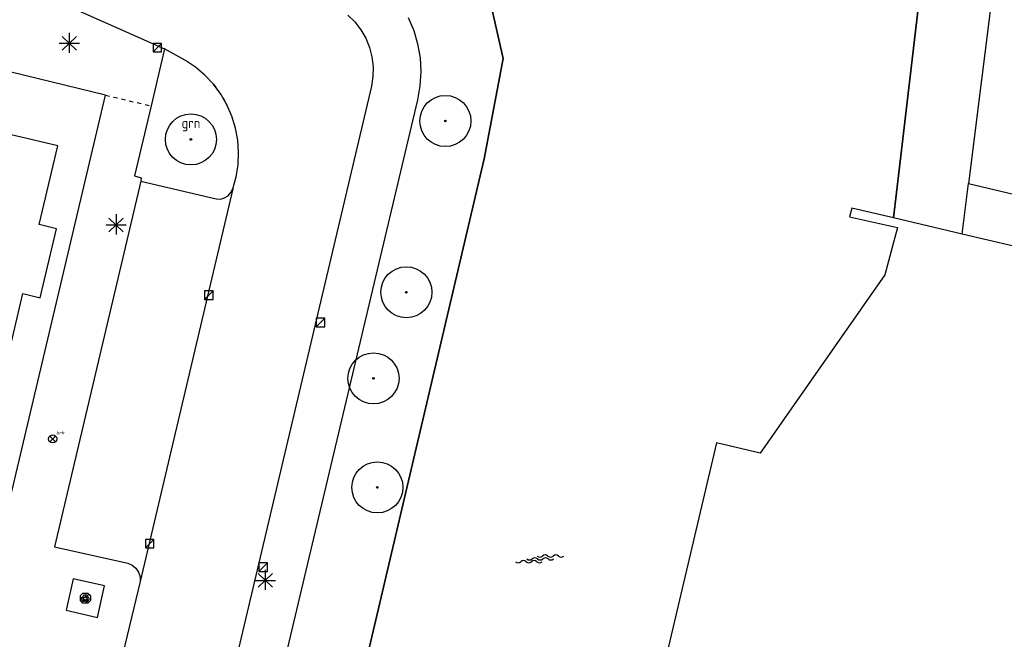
# Model space of a CAD drawing. Header units: metres. Extents: x 116958 to 118326, y 475500 to 477904.
# Tile 66 of 256: x 117410 to 117458, y 476351 to 476382. Entities that reach past the tile are written whole.
import ezdxf

# ---------------------------------------------------------------- set-up
doc = ezdxf.new("R2010")
doc.units = ezdxf.units.M
doc.header["$LTSCALE"] = 0.2
doc.linetypes.add('MATGRENS', pattern=[2, 1, -1])
doc.layers.get('0').update_dxf_attribs({"color": 6})
for name, color, linetype in [('B-WE-GR-BOOM-G', 252, 'Continuous'), ('B-WE-GR-GROENVOORZIENING-GV', 252, 'Continuous'), ('B-WE-GW-WATERGANG_WATERLIJN-G', 252, 'Continuous'), ('B-WE-IE-MEUBILAIR-G', 252, 'Continuous'), ('B-WE-IE-MEUBILAIR_WEGMEUBILAIR_LICHTMAST-G', 252, 'Continuous'), ('B-WE-KW-KUNSTWERK_WALBESCHERMING-GV', 252, 'Continuous'), ('B-WE-OG-BEBOUWING-GV', 252, 'Continuous'), ('B-WE-RI-HWA_KOLK_TROTTOIRKOLK-G', 252, 'Continuous'), ('B-WE-VH-MATERIAALGRENS-G', 252, 'MATGRENS'), ('B-WE-VH-VERHARDING_ASFALT-GV', 252, 'Continuous')]:
    doc.layers.add(name, color=color, linetype=linetype)
doc.styles.get("Standard").update_dxf_attribs({"font": 'isocp.shx'})

# ---------------------------------------------------------------- blocks, each defined once
blk = doc.blocks.new('BGT_GR')
at = {"insert": (0.0435, 0.0186), "char_height": 0.1, "attachment_point": 5, "line_spacing_factor": 0.8}
blk.add_mtext('{\\C256;grn}', dxfattribs=at)
blk = doc.blocks.new('BGTWT')
for centre, start_param, end_param in [((-0.0242, -0.0577), 5.873058, 6.693313), ((0.0009, 0.0715), 2.731465, 3.55172), ((0.0271, -0.0435), 5.873058, 6.693313), ((0.0283, -0.0577), 5.873058, 6.693313), ((0.0534, 0.0715), 2.731465, 3.55172), ((0.0796, -0.0435), 5.873058, 6.693313), ((0.1059, 0.0715), 2.731465, 3.55172), ((-0.1059, 0.0435), 2.731465, 3.55172), ((-0.0796, -0.0715), 5.873058, 6.693313), ((-0.0534, 0.0435), 2.731465, 3.55172), ((-0.0504, 0.0573), 2.731465, 3.55172), ((-0.0271, -0.0715), 5.873058, 6.693313), ((-0.0009, 0.0435), 2.731465, 3.55172), ((0.0021, 0.0573), 2.731465, 3.55172), ((0.0545, 0.0573), 2.731465, 3.55172)]:
    blk.add_ellipse(centre, major_axis=(0, 0.0627), ratio=0.52488, start_param=start_param, end_param=end_param)
blk = doc.blocks.new('CELQ75115')
for p, q in [((-0.105, 0.026), (-0.203, 0.012)), ((-0.203, 0.012), (-0.165, -0.007)), ((-0.122, 0.069), (-0.071, 0.162)), ((-0.122, 0.069), (-0.048, 0.029)), ((-0.059, -0.061), (-0.105, 0.026)), ((-0.071, 0.162), (0.071, 0.162)), ((0.003, 0.117), (-0.048, 0.029)), ((0.024, 0.08), (-0.003, 0.062)), ((-0.003, 0.062), (0.093, 0.062)), ((0.024, 0.08), (0.003, 0.117)), ((0.135, 0.056), (0.065, 0.009)), ((0.116, -0.08), (0.065, 0.009)), ((0.071, 0.162), (0.093, 0.125)), ((0.093, 0.062), (0.129, 0.149)), ((0.129, 0.149), (0.093, 0.125)), ((0.135, 0.056), (0.189, -0.033)), ((-0.189, -0.05), (-0.165, -0.007)), ((-0.101, -0.162), (-0.189, -0.05)), ((-0.09, -0.045), (-0.112, -0.082)), ((-0.112, -0.082), (-0.009, -0.081)), ((-0.009, -0.162), (-0.101, -0.162)), ((-0.09, -0.045), (-0.059, -0.061)), ((-0.009, -0.081), (-0.009, -0.162)), ((0.017, -0.122), (0.071, -0.039)), ((0.071, -0.198), (0.017, -0.122)), ((0.071, -0.039), (0.071, -0.08)), ((0.071, -0.08), (0.116, -0.08)), ((0.116, -0.162), (0.071, -0.162)), ((0.071, -0.162), (0.071, -0.198)), ((0.189, -0.033), (0.116, -0.162))]:
    blk.add_line(p, q)
at = {"flags": 128}
blk.add_lwpolyline([(-0.125, 0.25), (0.125, 0.25), (0.25, 0.125), (0.25, -0.125), (0.125, -0.25), (-0.125, -0.25), (-0.25, -0.125), (-0.25, 0.125), (-0.125, 0.25)], dxfattribs=at)
blk = doc.blocks.new('CELQ211865')
for p, q in [((-0.001, 0.526), (0, -0.474)), ((-0.5, 0), (0.5, 0)), ((0.354, -0.336), (-0.354, 0.336)), ((0.354, 0.336), (-0.354, -0.336))]:
    blk.add_line(p, q)
blk = doc.blocks.new('Brandkr')
for p, q in [((-141, 141), (141, -141)), ((-141, -141), (141, 141))]:
    blk.add_line(p, q)
blk.add_circle((0, 0), 200)
at = {"oblique": 15}
blk.add_text('brk', height=180, dxfattribs=at).set_placement((172, 218))
blk = doc.blocks.new('Kvtrot')
blk.add_line((0, -420), (420, 0))
at = {"flags": 128}
blk.add_lwpolyline([(0, -420), (420, -420), (420, 0), (0, 0)], close=True, dxfattribs=at)
blk = doc.blocks.new('Bestboom')
h = blk.add_hatch(color=256)
h.dxf.hatch_style = 1
h.paths.add_polyline_path([(41, 0, 1), (-41, 0, 1)])
for radius in [1260, 41.1]:
    blk.add_circle((0, 0), radius)

msp = doc.modelspace()

# ---------------------------------------------------------------- linework, layer by layer
at = {"layer": 'B-WE-GR-GROENVOORZIENING-GV', "flags": 128}
for points in [[(117419.918, 476401.738), (117422.717, 476400.113), (117433.744, 476395.3), (117444.926, 476390.115), (117453.846, 476386.545), (117457.764, 476384.101), (117456.479, 476373.857)], [(117456.166, 476371.361), (117456.479, 476373.857)], [(117456.479, 476373.857), (117468.407, 476371.023)]]:
    msp.add_lwpolyline(points, dxfattribs=at)
at = {"layer": 'B-WE-GW-WATERGANG_WATERLIJN-G', "flags": 128}
for points in [[(117377.178, 476411.292), (117377.268, 476411.63), (117379.457, 476416.503), (117381.275, 476415.649), (117415.691, 476400.174), (117454.057, 476383.076), (117453.071, 476374.667), (117452.777, 476372.159)], [(117415.831, 476303.802), (117432.578, 476375.081), (117433.506, 476380.019), (117432.798, 476383.147), (117431.087, 476385.487), (117428.431, 476387.494), (117426.816, 476388.232), (117406.259, 476397.623), (117404.537, 476398.018)]]:
    msp.add_lwpolyline(points, dxfattribs=at)
at = {"layer": 'B-WE-KW-KUNSTWERK_WALBESCHERMING-GV', "flags": 128}
for points in [[(117452.777, 476372.159), (117453.071, 476374.667), (117454.057, 476383.076), (117415.691, 476400.174), (117381.275, 476415.649), (117379.457, 476416.503), (117377.268, 476411.63), (117377.178, 476411.292)], [(117376.21, 476409.237), (117374.161, 476404.98), (117387.65, 476401.888), (117396.577, 476399.842), (117404.537, 476398.018), (117406.259, 476397.623), (117426.816, 476388.232), (117428.431, 476387.494), (117431.087, 476385.487), (117432.798, 476383.147), (117433.506, 476380.019), (117432.578, 476375.081), (117415.831, 476303.802), (117415.752, 476303.466), (117417.163, 476299.644), (117416.455, 476297.213), (117416.476, 476297.208)]]:
    msp.add_lwpolyline(points, dxfattribs=at)
at = {"layer": 'B-WE-OG-BEBOUWING-GV', "flags": 128}
for points in [[(117398.56, 476363.726), (117401.775, 476362.966), (117401.92, 476363.579), (117408.304, 476362.071), (117409.807, 476368.421), (117410.654, 476368.22), (117411.46, 476371.626), (117410.613, 476371.827), (117411.534, 476375.719), (117405.036, 476377.242), (117403.13, 476369.151), (117400.016, 476369.887)], [(117451.009, 476320.152), (117451.385, 476320.047), (117452.839, 476326.197), (117451.262, 476326.57), (117452.429, 476331.504), (117454.005, 476331.131), (117454.353, 476332.601), (117459.431, 476354.087), (117459.827, 476355.759), (117461.625, 476363.366), (117463.127, 476369.722), (117459.96, 476370.468), (117456.166, 476371.361), (117452.777, 476372.159), (117450.72, 476372.643), (117450.612, 476372.216), (117452.97, 476371.682), (117452.341, 476369.357), (117446.199, 476360.546), (117444.036, 476361.056), (117431.341, 476307.171)]]:
    msp.add_lwpolyline(points, dxfattribs=at)
at = {"layer": 'B-WE-VH-MATERIAALGRENS-G', "flags": 128}
for points in [[(117419.211, 476378.752), (117419.573, 476378.262), (117419.878, 476377.735)], [(117413.892, 476378.215), (117416.133, 476377.688)]]:
    msp.add_lwpolyline(points, dxfattribs=at)
at = {"layer": 'B-WE-VH-VERHARDING_ASFALT-GV'}
for p, q in [((117408.153, 476384.352), (117416.796, 476380.509)), ((117425.843, 476382.169), (117426.19, 476381.829)), ((117426.19, 476381.829), (117426.488, 476381.446)), ((117428.825, 476382.054), (117429.096, 476381.415)), ((117426.488, 476381.446), (117426.732, 476381.025)), ((117429.096, 476381.415), (117429.291, 476380.748)), ((117426.732, 476381.025), (117426.916, 476380.575)), ((117429.291, 476380.748), (117429.408, 476380.064)), ((117416.796, 476380.509), (117416.133, 476377.688)), ((117417.829, 476379.933), (117416.796, 476380.509)), ((117426.916, 476380.575), (117427.037, 476380.105)), ((117418.334, 476379.592), (117417.829, 476379.933)), ((117427.037, 476380.105), (117427.094, 476379.623)), ((117429.408, 476380.064), (117429.446, 476379.371)), ((117413.892, 476378.215), (117407.985, 476379.651)), ((117418.796, 476379.197), (117418.334, 476379.592)), ((117427.094, 476379.623), (117427.084, 476379.137)), ((117429.446, 476379.371), (117429.405, 476378.678)), ((117419.211, 476378.752), (117418.796, 476379.197)), ((117419.573, 476378.262), (117419.211, 476378.752)), ((117427.084, 476379.137), (117427.009, 476378.657)), ((117427.009, 476378.657), (117409.403, 476304.095)), ((117419.878, 476377.735), (117419.573, 476378.262)), ((117429.405, 476378.678), (117429.284, 476377.994)), ((117396.864, 476306.348), (117413.892, 476378.215)), ((117429.284, 476377.994), (117417.532, 476328.478)), ((117416.133, 476377.688), (117415.32, 476374.228)), ((117420.121, 476377.177), (117419.878, 476377.735)), ((117420.299, 476376.595), (117420.121, 476377.177)), ((117420.41, 476375.996), (117420.299, 476376.595)), ((117420.452, 476375.389), (117420.41, 476375.996)), ((117420.426, 476374.781), (117420.452, 476375.389)), ((117420.331, 476374.18), (117420.426, 476374.781)), ((117415.623, 476373.974), (117411.367, 476355.929)), ((117415.32, 476374.228), (117415.65, 476374.139)), ((117415.65, 476374.139), (117415.623, 476373.974)), ((117415.623, 476373.974), (117419.347, 476373.094)), ((117420.169, 476373.593), (117420.331, 476374.18)), ((117420.169, 476373.593), (117415.59, 476354.207)), ((117419.933, 476373.255), (117420.075, 476373.408)), ((117420.075, 476373.408), (117420.169, 476373.593)), ((117419.347, 476373.094), (117419.555, 476373.092)), ((117419.555, 476373.092), (117419.756, 476373.147)), ((117419.756, 476373.147), (117419.933, 476373.255)), ((117411.367, 476355.929), (117414.989, 476355.119)), ((117414.989, 476355.119), (117415.208, 476355.025)), ((117415.208, 476355.025), (117415.39, 476354.872)), ((117415.39, 476354.872), (117415.521, 476354.673)), ((117415.521, 476354.673), (117415.59, 476354.445)), ((117415.59, 476354.445), (117415.59, 476354.207)), ((117412.291, 476354.343), (117411.941, 476352.794)), ((117413.839, 476353.993), (117412.291, 476354.343)), ((117413.488, 476352.444), (117413.839, 476353.993)), ((117415.59, 476354.207), (117414.178, 476348.303)), ((117411.941, 476352.794), (117413.488, 476352.444))]:
    msp.add_line(p, q, dxfattribs=at)

# ---------------------------------------------------------------- block references
at = {"layer": 'B-WE-GR-BOOM-G', "xscale": 0.001, "yscale": 0.001, "zscale": 0.001}
for p in [(117430.66, 476376.942), (117418.101, 476376.031), (117428.735, 476368.492), (117427.112, 476364.239), (117427.303, 476358.856)]:
    msp.add_blockref('Bestboom', p, dxfattribs=at)
at = {"layer": 'B-WE-GR-GROENVOORZIENING-GV', "xscale": 5, "yscale": 5, "zscale": 5}
msp.add_blockref('BGT_GR', (117417.886, 476376.667), dxfattribs=at)
at = {"layer": 'B-WE-GW-WATERGANG_WATERLIJN-G', "xscale": 10, "yscale": 10, "zscale": 10}
msp.add_blockref('BGTWT', (117435.312, 476355.331), dxfattribs=at)
at = {"layer": 'B-WE-IE-MEUBILAIR-G', "xscale": 0.001, "yscale": 0.001, "zscale": 0.001}
msp.add_blockref('Brandkr', (117411.276, 476361.253), dxfattribs=at)
at = {"layer": 'B-WE-IE-MEUBILAIR-G'}
msp.add_blockref('CELQ75115', (117412.895, 476353.395), dxfattribs=at)
at = {"layer": 'B-WE-IE-MEUBILAIR_WEGMEUBILAIR_LICHTMAST-G'}
for p in [(117412.097, 476380.775), (117414.411, 476371.813), (117421.768, 476354.27)]:
    msp.add_blockref('CELQ211865', p, dxfattribs=at)
at = {"layer": 'B-WE-RI-HWA_KOLK_TROTTOIRKOLK-G', "xscale": 0.001, "yscale": 0.001, "zscale": 0.001}
for p in [(117416.232, 476380.773), (117418.776, 476368.56), (117424.286, 476367.21), (117415.859, 476356.293), (117421.459, 476355.129)]:
    msp.add_blockref('Kvtrot', p, dxfattribs=at)

doc.saveas('drawing.dxf')
